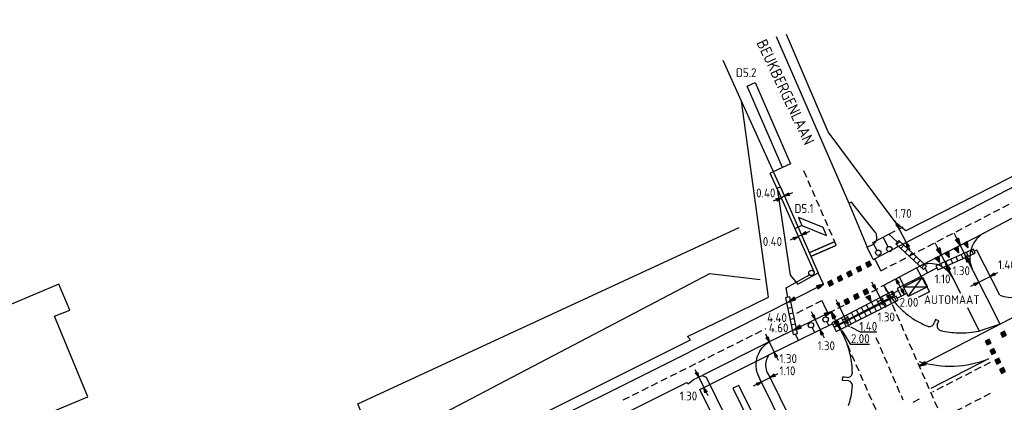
# Model space of a CAD drawing. Header units: metres. Extents: x 146651 to 147236, y 458601 to 459010.
# Tile 12 of 24: x 146849 to 146960, y 458762 to 458805. Entities that reach past the tile are written whole.
import ezdxf
from ezdxf.enums import TextEntityAlignment as Align

# ---------------------------------------------------------------- set-up
doc = ezdxf.new("R2010")
doc.units = ezdxf.units.M
doc.header["$LTSCALE"] = 0.25
doc.linetypes.add('HIDDEN2', pattern=[4.7625, 3.175, -1.5875])
for name, color, linetype in [('BUIS', 1, 'Continuous'), ('GEBOUWEN', 3, 'Continuous'), ('INST-T-CODE', 1, 'Continuous'), ('INSTALLATIE', 2, 'Continuous'), ('KABEL-500', 3, 'Continuous'), ('LUS-T-CODE', 1, 'Continuous'), ('LUSSEN', 7, 'Continuous'), ('MAAT-T-CODE', 7, 'Continuous'), ('MAATVOERING', 7, 'Continuous'), ('MARKERING', 9, 'Continuous'), ('ONDERGROND', 7, 'Continuous'), ('UITSLIJPER', 1, 'Continuous')]:
    doc.layers.add(name, color=color, linetype=linetype)
doc.styles.add('I020-1', font='ISO', dxfattribs={"height": 2})
doc.styles.add('ISO', font='isocp.shx')

# ---------------------------------------------------------------- blocks, each defined once
blk = doc.blocks.new('V_AUT')
for p, q in [((-1.2, -0.6), (1.2, 0.6)), ((-1.2, 0.6), (1.2, -0.6))]:
    blk.add_line(p, q)
at = {"color": 3}
for p, q in [((-1.2, 0.6), (1.2, 0.6)), ((-1.2, -0.6), (-1.2, 0.6)), ((1.2, 0.6), (1.2, -0.6)), ((1.2, -0.6), (-1.2, -0.6))]:
    blk.add_line(p, q, dxfattribs=at)
at = {"layer": 'INST-T-CODE', "style": 'I020-1'}
blk.add_attdef('INST', (-1.2, 0.89), '', height=1, dxfattribs=at)
blk = doc.blocks.new('V_MAST')
blk.add_circle((0, 0), 0.3)
blk = doc.blocks.new('V_3X1S')
blk.add_lwpolyline([(0, -1), (-2.12, -3.12), (-2.12, -2.12), (0, 0)], close=True)
at = {"layer": 'LUS-T-CODE', "style": 'ISO'}
blk.add_attdef('LUS', text='', height=1, rotation=270, dxfattribs=at).set_placement((-0.71, -3.85), align=Align.MIDDLE)
blk = doc.blocks.new('V_10X1')
blk.add_lwpolyline([(0.5, 0), (0.5, -10), (-0.5, -10), (-0.5, 0)], close=True)
at = {"layer": 'LUS-T-CODE', "style": 'I020-1'}
blk.add_attdef('LUS', text='', height=1, rotation=270, dxfattribs=at).set_placement((-0.02, -11.42), align=Align.MIDDLE)
blk = doc.blocks.new('V_P2')
for p, q in [((0, 0), (0.78, 0.19)), ((0, 0), (0.78, 0.15)), ((0, 0), (0.78, 0.1)), ((0.78, 0.06), (0, 0)), ((0, 0), (0.78, 0.05)), ((0.78, 0.04), (0, 0)), ((0, 0), (0.78, 0)), ((0.78, -0.19), (0, 0)), ((0, 0), (0.78, -0.1)), ((0, 0), (0.78, -0.15)), ((0, 0), (0.78, -0.05)), ((0, 0), (0.78, 0)), ((0.78, -0.19), (0.78, 0.19))]:
    blk.add_line(p, q)
for points in [[(0.78, 0.18), (0, 0)], [(0, 0), (0.78, 0.17)], [(0.78, 0.16), (0, 0)], [(0.78, 0.13), (0, 0)], [(0, 0), (0.78, 0.12)], [(0.78, 0.11), (0, 0)], [(0.78, 0.08), (0, 0)], [(0, 0), (0.78, 0.07)], [(0, 0), (0.78, 0.03)], [(0.78, 0.01), (0, 0)], [(0.78, -0.18), (0, 0)], [(0, 0), (0.78, -0.17)], [(0.78, -0.16), (0, 0)], [(0.78, -0.13), (0, 0)], [(0, 0), (0.78, -0.12)], [(0.78, -0.11), (0, 0)], [(0, 0), (0.78, -0.07)], [(0.78, -0.04), (0, 0)], [(0, 0), (0.78, -0.03)], [(0.78, -0.06), (0, 0)], [(0.78, -0.08), (0, 0)], [(0.78, -0.01), (0, 0)]]:
    blk.add_lwpolyline(points)
at = {"layer": 'MAAT-T-CODE', "style": 'I020-1'}
blk.add_attdef('MAAT', text='', height=1, dxfattribs=at).set_placement((1.5, 0), align=Align.MIDDLE)
blk = doc.blocks.new('V_PL')
at = {"layer": 'MAATVOERING'}
for points in [[(-1, 0), (0, 0)], [(-0.57, 0.14), (0, 0)], [(-0.57, -0.14), (-0.57, 0.14)], [(-0.57, 0.12), (0, 0)], [(-0.57, 0.11), (0, 0)], [(-0.57, 0.09), (0, 0)], [(-0.57, 0.07), (0, 0)], [(-0.57, 0.05), (0, 0)], [(-0.57, 0.04), (0, 0)], [(-0.57, 0.02), (0, 0)], [(-0.57, -0.12), (0, 0)], [(-0.57, -0.09), (0, 0)], [(-0.57, -0.05), (0, 0)], [(-0.57, -0.02), (0, 0)], [(-0.57, -0.14), (0, 0)], [(-0.57, -0.04), (0, 0)], [(-0.57, -0.07), (0, 0)], [(-0.57, -0.11), (0, 0)], [(0, 0), (-0.57, 0)]]:
    blk.add_lwpolyline(points, dxfattribs=at)
blk = doc.blocks.new('V_PR')
at = {"layer": 'MAATVOERING'}
for points in [[(0.57, 0.14), (0, 0)], [(0.57, 0.12), (0, 0)], [(0.57, 0.11), (0, 0)], [(0.57, 0.09), (0, 0)], [(0.57, 0.07), (0, 0)], [(0.57, 0.05), (0, 0)], [(0.57, 0.04), (0, 0)], [(0.57, 0.02), (0, 0)], [(0.57, -0.11), (0, 0)], [(0.57, -0.07), (0, 0)], [(0.57, -0.04), (0, 0)], [(0, 0), (0.57, 0)], [(0, 0), (1, 0)], [(0.57, -0.02), (0, 0)], [(0.57, -0.05), (0, 0)], [(0.57, -0.09), (0, 0)], [(0.57, -0.12), (0, 0)], [(0.57, -0.14), (0, 0)], [(0.57, 0.14), (0.57, -0.14)]]:
    blk.add_lwpolyline(points, dxfattribs=at)
at = {"layer": 'MAAT-T-CODE', "style": 'I020-1'}
blk.add_attdef('MAAT', text='', height=1, dxfattribs=at).set_placement((1.7, 0), align=Align.MIDDLE)
blk = doc.blocks.new('V_PLS')
at = {"layer": 'MAATVOERING'}
for points in [[(0.57, 0.14), (0, 0)], [(0.57, 0.12), (0, 0)], [(0.57, 0.11), (0, 0)], [(0.57, 0.09), (0, 0)], [(0.57, 0.07), (0, 0)], [(0.57, 0.05), (0, 0)], [(0.57, 0.04), (0, 0)], [(0.57, 0.02), (0, 0)], [(0.57, -0.12), (0, 0)], [(0.57, -0.09), (0, 0)], [(0.57, -0.05), (0, 0)], [(0.57, -0.02), (0, 0)], [(0.57, -0.14), (0, 0)], [(0.57, -0.04), (0, 0)], [(0.57, -0.07), (0, 0)], [(0.57, -0.11), (0, 0)], [(0, 0), (0.57, 0)], [(1, 0), (0, 0)], [(0.57, -0.14), (0.57, 0.14)]]:
    blk.add_lwpolyline(points, dxfattribs=at)
blk = doc.blocks.new('V_PRS')
at = {"layer": 'MAATVOERING'}
for points in [[(0, 0), (-1, 0)], [(-0.57, 0.14), (-0.57, -0.14)], [(-0.57, 0.14), (0, 0)], [(-0.57, 0.12), (0, 0)], [(-0.57, 0.11), (0, 0)], [(-0.57, 0.09), (0, 0)], [(-0.57, 0.07), (0, 0)], [(-0.57, 0.05), (0, 0)], [(-0.57, 0.04), (0, 0)], [(-0.57, 0.02), (0, 0)], [(-0.57, -0.11), (0, 0)], [(-0.57, -0.07), (0, 0)], [(-0.57, -0.04), (0, 0)], [(0, 0), (-0.57, 0)], [(-0.57, -0.02), (0, 0)], [(-0.57, -0.05), (0, 0)], [(-0.57, -0.09), (0, 0)], [(-0.57, -0.12), (0, 0)], [(-0.57, -0.14), (0, 0)]]:
    blk.add_lwpolyline(points, dxfattribs=at)
at = {"layer": 'MAAT-T-CODE', "style": 'I020-1'}
blk.add_attdef('MAAT', text='', height=1, dxfattribs=at).set_placement((-2.5, 0), align=Align.MIDDLE)

msp = doc.modelspace()

# ---------------------------------------------------------------- hatches: boundary and pattern name
at = {"layer": 'BUIS'}
h = msp.add_hatch(dxfattribs=at)
h.set_pattern_fill('LINE', color=256, scale=0.2, angle=46.95, style=0)
h.paths.add_polyline_path([(146950.76, 458777.06), (146947.66, 458779.96), (146947.31, 458779.59), (146950.42, 458776.69)])
h = msp.add_hatch(dxfattribs=at)
h.set_pattern_fill('LINE', color=256, scale=0.2, angle=113.97, style=0)
h.paths.add_polyline_path([(146956.05, 458778.99), (146951.82, 458777.11), (146952.03, 458776.65), (146956.25, 458778.53)])
h = msp.add_hatch(dxfattribs=at)
h.set_pattern_fill('LINE', color=256, scale=0.2, angle=297.58, style=0)
h.paths.add_polyline_path([(146940.35, 458770.24), (146947.19, 458773.82), (146946.96, 458774.26), (146940.12, 458770.69)])
h = msp.add_hatch(dxfattribs=at)
h.set_pattern_fill('LINE', color=256, scale=0.2, angle=11.45, style=0)
h.paths.add_polyline_path([(146936.24, 458769.48), (146935.4, 458773.61), (146934.91, 458773.51), (146935.75, 458769.38)])
h = msp.add_hatch(dxfattribs=at)
h.set_pattern_fill('LINE', color=256, scale=0.2, angle=116.8, style=0)
h.paths.add_polyline_path([(146947.36, 458773.69), (146940.39, 458770.17), (146940.62, 458769.72), (146947.59, 458773.24)])
at = {"layer": 'MARKERING'}
for points in [[(146954.29, 458779.3), (146953.85, 458779.07), (146954.38, 458778.59)], [(146955.36, 458779.85), (146954.92, 458779.62), (146955.44, 458779.14)], [(146952.16, 458778.2), (146951.72, 458777.97), (146952.24, 458777.49)], [(146953.23, 458778.75), (146952.78, 458778.52), (146953.31, 458778.04)], [(146942.84, 458776.87), (146943.07, 458776.42), (146943.51, 458776.64), (146943.29, 458777.09)], [(146943.92, 458777.41), (146944.14, 458776.96), (146944.59, 458777.18), (146944.36, 458777.63)], [(146940.7, 458775.79), (146940.92, 458775.35), (146941.37, 458775.57), (146941.14, 458776.02)], [(146941.77, 458776.33), (146941.99, 458775.88), (146942.44, 458776.11), (146942.22, 458776.56)], [(146939.62, 458775.26), (146939.85, 458774.81), (146940.29, 458775.03), (146940.07, 458775.48)], [(146942.54, 458773.76), (146942.76, 458773.31), (146943.21, 458773.53), (146942.99, 458773.98)], [(146943.61, 458774.29), (146943.84, 458773.85), (146944.28, 458774.07), (146944.06, 458774.52)], [(146944.41, 458773.82), (146943.96, 458773.59), (146944.49, 458773.11)], [(146941.47, 458773.22), (146941.69, 458772.77), (146942.14, 458773), (146941.91, 458773.44)], [(146959.31, 458769.08), (146959.76, 458769.3), (146959.54, 458769.75), (146959.09, 458769.52)], [(146957.6, 458768.2), (146958.05, 458768.42), (146957.82, 458768.87), (146957.38, 458768.64)], [(146958.14, 458767.12), (146958.59, 458767.35), (146958.36, 458767.8), (146957.91, 458767.57)], [(146958.68, 458766.05), (146959.12, 458766.28), (146958.9, 458766.72), (146958.45, 458766.5)], [(146959.22, 458764.98), (146959.66, 458765.2), (146959.44, 458765.65), (146958.99, 458765.43)]]:
    msp.add_hatch(color=256, dxfattribs=at).paths.add_polyline_path(points)

# ---------------------------------------------------------------- linework, layer by layer
at = {"layer": 'BUIS'}
for points in [[(146950.76, 458777.06), (146947.66, 458779.96), (146947.31, 458779.59), (146950.42, 458776.69)], [(146956.05, 458778.99), (146951.82, 458777.11), (146952.03, 458776.65), (146956.25, 458778.53)], [(146940.35, 458770.24), (146947.19, 458773.82), (146946.96, 458774.26), (146940.12, 458770.69)], [(146936.24, 458769.48), (146935.4, 458773.61), (146934.91, 458773.51), (146935.75, 458769.38)], [(146947.36, 458773.69), (146940.39, 458770.17), (146940.62, 458769.72), (146947.59, 458773.24)]]:
    msp.add_lwpolyline(points, close=True, dxfattribs=at)
at = {"layer": 'GEBOUWEN'}
msp.add_lwpolyline([(146853.13, 458775.03), (146845.09, 458771.68), (146844.26, 458773.61), (146834.17, 458769.43), (146836.24, 458764.41), (146835.95, 458764.27), (146837.52, 458760.43), (146837.82, 458760.57), (146839.94, 458755.53), (146856.37, 458762.38), (146852.64, 458771.44), (146854.34, 458772.13)], close=True, dxfattribs=at)
at = {"layer": 'KABEL-500'}
for p, q in [((146934, 458785.69), (146938.12, 458776.39)), ((146959.01, 458773.79), (146956.42, 458778.88)), ((146934.96, 458774.65), (146937.6, 458776.11)), ((146938.11, 458776.39), (146938.12, 458776.39)), ((146949.19, 458775.41), (146951.92, 458776.88)), ((146947.07, 458774.04), (146947.59, 458774.32)), ((146947.48, 458773.47), (146947.92, 458773.7)), ((146940.18, 458770.57), (146933.08, 458767.11))]:
    msp.add_line(p, q, dxfattribs=at)
for points in [[(146936.32, 458781.45), (146935.95, 458781.29)], [(146944.74, 458779.74), (146946.55, 458780.67)], [(146947.49, 458779.78), (146946.55, 458780.67)], [(146945.2, 458778.85), (146944.74, 458779.74)], [(146946.44, 458779.26), (146945.89, 458780.33)], [(146956.42, 458778.88), (146956.15, 458778.76)], [(146950.59, 458776.88), (146950.89, 458776.32)], [(146949.19, 458775.41), (146947.46, 458774.55), (146947.92, 458773.7)], [(146949.26, 458775.29), (146949.19, 458775.41)], [(146935.16, 458773.56), (146934.96, 458774.65)], [(146939.54, 458770.8), (146939.76, 458770.36)], [(146935.99, 458769.43), (146936.35, 458768.7)], [(146937.89, 458770.16), (146938.17, 458769.59)], [(146928.11, 458757.4), (146925.27, 458763.18), (146933.08, 458767.11)]]:
    msp.add_lwpolyline(points, dxfattribs=at)
for points in [[(146959.01, 458773.79, 0.181275), (146962.82, 458773.96, -2.906369)], [(146936.95, 458756.86), (146932.99, 458764.91, -0.104327), (146932.71, 458765.65, -0.098675), (146932.75, 458766.41, -0.099242), (146933.07, 458767.09, -0.002024), (146933.08, 458767.11)]]:
    msp.add_lwpolyline(points, format="xyb", dxfattribs=at)
at = {"layer": 'MAATVOERING'}
for p, q in [((146934.77, 458784.94), (146934.41, 458784.78)), ((146936.7, 458780.58), (146936.33, 458780.42)), ((146948.47, 458779.76), (146947.69, 458781.27)), ((146956.67, 458775.29), (146957.92, 458775.92)), ((146945.06, 458774.44), (146945.68, 458773.29)), ((146941.02, 458772.42), (146941.63, 458771.16)), ((146938.23, 458771.06), (146938.8, 458769.89)), ((146933.07, 458768.55), (146933.64, 458767.38)), ((146925.13, 458764.56), (146925.7, 458763.4)), ((146932.2, 458764.04), (146933.18, 458764.53))]:
    msp.add_line(p, q, dxfattribs=at)
at = {"layer": 'MAATVOERING', "linetype": 'HIDDEN2'}
for p, q in [((146945.97, 458774.93), (146955.44, 458753.23)), ((146945.24, 458773.06), (146947.07, 458774.04)), ((146947.92, 458773.7), (146948.71, 458774.13)), ((146941.99, 458771.34), (146940.23, 458770.48)), ((146958.46, 458730.35), (146941.76, 458768.5))]:
    msp.add_line(p, q, dxfattribs=at)
msp.add_lwpolyline([(146946.55, 458780.67), (146948.14, 458781.5)], dxfattribs=at)
at = {"layer": 'MAATVOERING'}
for points in [[(146954.56, 458779.44), (146953.88, 458780.78)], [(146952.43, 458778.35), (146951.76, 458779.69)], [(146944.35, 458768.27), (146942.25, 458768.27), (146941.29, 458769.83)], [(146945.18, 458769.66), (146943.36, 458769.66), (146942.26, 458770.22)]]:
    msp.add_lwpolyline(points, dxfattribs=at)
at = {"layer": 'MARKERING', "linetype": 'HIDDEN2'}
for points in [[(146940.62, 458779.42), (146936.93, 458787.88)], [(146945.64, 458776.55), (146967.82, 458788.08)], [(146936.19, 458771.8), (146938.99, 458773.2)], [(146916.63, 458762.02), (146932.7, 458770.05)], [(146945.08, 458769.06), (146948.11, 458762.02)], [(146957.94, 458766.23), (146951.44, 458762.89)], [(146957.93, 458762.73), (146952.69, 458760.04)], [(146949.28, 458761.78), (146950.19, 458762.25)]]:
    msp.add_lwpolyline(points, dxfattribs=at)
at = {"layer": 'MARKERING', "const_width": 0.15}
for points in [[(146937.58, 458778.59), (146940.44, 458779.83)], [(146937.76, 458778.17), (146940.62, 458779.42)], [(146945.64, 458776.55), (146944.93, 458777.92)], [(146938.99, 458773.2), (146939.69, 458771.77)]]:
    msp.add_lwpolyline(points, dxfattribs=at)
at = {"layer": 'MARKERING'}
for points in [[(146953.85, 458779.07), (146954.29, 458779.3), (146954.38, 458778.59)], [(146954.92, 458779.62), (146955.36, 458779.85), (146955.44, 458779.14)], [(146951.72, 458777.97), (146952.16, 458778.2), (146952.24, 458777.49)], [(146952.78, 458778.52), (146953.23, 458778.75), (146953.31, 458778.04)], [(146942.84, 458776.87), (146943.07, 458776.42), (146943.51, 458776.64), (146943.29, 458777.09)], [(146943.92, 458777.41), (146944.14, 458776.96), (146944.59, 458777.18), (146944.36, 458777.63)], [(146940.7, 458775.79), (146940.92, 458775.35), (146941.37, 458775.57), (146941.14, 458776.02)], [(146941.77, 458776.33), (146941.99, 458775.88), (146942.44, 458776.11), (146942.22, 458776.56)], [(146939.62, 458775.26), (146939.85, 458774.81), (146940.29, 458775.03), (146940.07, 458775.48)], [(146942.54, 458773.76), (146942.76, 458773.31), (146943.21, 458773.53), (146942.99, 458773.98)], [(146943.61, 458774.29), (146943.84, 458773.85), (146944.28, 458774.07), (146944.06, 458774.52)], [(146943.96, 458773.59), (146944.41, 458773.82), (146944.49, 458773.11)], [(146941.47, 458773.22), (146941.69, 458772.77), (146942.14, 458773), (146941.91, 458773.44)], [(146959.31, 458769.08), (146959.76, 458769.3), (146959.54, 458769.75), (146959.09, 458769.52)], [(146957.6, 458768.2), (146958.05, 458768.42), (146957.82, 458768.87), (146957.38, 458768.64)], [(146958.14, 458767.12), (146958.59, 458767.35), (146958.36, 458767.8), (146957.91, 458767.57)], [(146958.68, 458766.05), (146959.12, 458766.28), (146958.9, 458766.72), (146958.45, 458766.5)], [(146959.22, 458764.98), (146959.66, 458765.2), (146959.44, 458765.65), (146958.99, 458765.43)]]:
    msp.add_lwpolyline(points, close=True, dxfattribs=at)
msp.add_lwpolyline([(146949.95, 458766.33, 0.168426), (146957.74, 458766.63)], format="xyb", dxfattribs=at)
msp.add_lwpolyline([(146957.74, 458766.63), (146951.26, 458763.3)], dxfattribs=at)
at = {"layer": 'ONDERGROND'}
for p, q in [((146933.86, 458802.91), (146942.04, 458784.17)), ((146929.94, 458795.66), (146927.89, 458800.21)), ((146934.32, 458785.97), (146929.94, 458795.66)), ((146967.12, 458790.59), (146948.45, 458781.04)), ((146934.32, 458785.97), (146938.59, 458776.31)), ((146942.04, 458784.17), (146944.08, 458779.21)), ((146948.45, 458781.04), (146947.35, 458781.92)), ((146950.2, 458777.2), (146957.29, 458780.84)), ((146959.08, 458770.55), (146954.56, 458779.44)), ((146944.77, 458777.84), (146944.08, 458779.21)), ((146952.43, 458778.35), (146954.58, 458774.02)), ((146945.97, 458774.93), (146950.2, 458777.2)), ((146939.18, 458775.05), (146938.59, 458776.31)), ((146946.59, 458773.87), (146945.97, 458774.93)), ((146940.03, 458771.94), (146933.07, 458768.55)), ((146941.11, 458769.88), (146940.03, 458771.94)), ((146955.38, 458772.41), (146956.7, 458769.76)), ((146923.89, 458769.17), (146928.06, 458771.19)), ((146951.8, 458771.07), (146951.65, 458770.7)), ((146952.15, 458770.93), (146951.8, 458771.07)), ((146951.99, 458770.46), (146952.15, 458770.93)), ((146959.08, 458770.55), (146956.7, 458769.76)), ((146902.31, 458757.86), (146924.21, 458768.78)), ((146924.21, 458768.78), (146923.89, 458769.17)), ((146933.07, 458768.55), (146925.54, 458764.77)), ((146941.33, 458764.22), (146941.36, 458764.62)), ((146942.01, 458764.15), (146941.33, 458764.22)), ((146941.36, 458764.62), (146941.53, 458764.6)), ((146941.53, 458764.6), (146941.79, 458764.57))]:
    msp.add_line(p, q, dxfattribs=at)
at = {"layer": 'ONDERGROND', "linetype": 'HIDDEN2'}
for p, q in [((146944.62, 458774.2), (146945.97, 458774.93)), ((146941.47, 458772.64), (146940.03, 458771.94))]:
    msp.add_line(p, q, dxfattribs=at)
at = {"layer": 'ONDERGROND'}
for points in [[(146944.77, 458777.84), (146966.91, 458789.32), (146976.76, 458794.4), (146988.04, 458800.42), (147008.29, 458811.29), (147032.55, 458824.51), (147056.38, 458837.58), (147082.84, 458852.07), (147116.06, 458870.57), (147136.12, 458881.98), (147156.14, 458893.46), (147177.11, 458905.56), (147197.14, 458917.2), (147205.04, 458921.87)], [(147206.59, 458919.34), (147198.81, 458914.71), (147178.8, 458903.04), (147157.9, 458891.06), (147137.5, 458879.39), (147117.52, 458867.99), (147083.83, 458849.17), (147057.6, 458834.83), (147033.69, 458821.79), (147009.18, 458808.4), (146989.55, 458797.97), (146971.07, 458788.07), (146957.29, 458780.84)], [(147212.01, 458910.49), (147192.28, 458898.87), (147170.92, 458886.43), (147151.34, 458875.03), (147122.51, 458858.69), (147089.89, 458840.44), (147062.58, 458825.4), (147038.67, 458812.48), (147014.06, 458799.33), (146993.86, 458788.64), (146970.64, 458776.55), (146949.96, 458765.8)], [(146947.35, 458781.92), (146939.72, 458792.18), (146935.01, 458803.14)], [(146928.06, 458771.19), (146932.97, 458773.59), (146929.94, 458795.66)], [(146934.32, 458785.97), (146933.98, 458785.85), (146935.41, 458776.05), (146936.29, 458775.05), (146938.59, 458776.31)], [(146889.72, 458754.12), (146886.76, 458761.59), (146929.68, 458781.41)], [(146891.91, 458755.21), (146892.69, 458758.59), (146926.4, 458776.24), (146932.06, 458775.59)], [(146949.64, 458776.9), (146951.09, 458774.17), (146949.84, 458773.56)], [(146948.25, 458774.78), (146947.73, 458775.87)], [(146887.46, 458735.56), (146883.2, 458743.69), (146905.88, 458754.99), (146923.81, 458763.96), (146923.93, 458763.81), (146924.54, 458764.31), (146925.54, 458764.77)], [(146925.54, 458764.77), (146925.97, 458764.58), (146931.55, 458753.2)], [(146931.02, 458760.81), (146929.64, 458763.65), (146928.96, 458763.34), (146933.46, 458754.15)]]:
    msp.add_lwpolyline(points, dxfattribs=at)
for points in [[(146944.08, 458779.21), (146944.79, 458779.54, 0.103659), (146945.05, 458779.83, 0.103659), (146945.18, 458780.21, 0.097229), (146945.16, 458780.57, 0.097229), (146945, 458780.91), (146942.32, 458784.26), (146942.04, 458784.17)], [(146760.39, 458687.09, 0.000047), (146770.34, 458691.72, 0.002325), (146771.09, 458692.07, 0.00059), (146771.86, 458692.44, 0.000015), (146783.78, 458698.16, 0.000009), (146790.73, 458701.49, 0.001816), (146796.28, 458704.18, 0.000861), (146807.95, 458709.91), (146833.38, 458722.45), (146840.59, 458726.02), (146862.21, 458736.72), (146882.01, 458746.5), (146904.42, 458757.6), (146922.41, 458766.57), (146939.18, 458775.05)], [(146936.33, 458755.64), (146932.03, 458764.38, -0.098675), (146931.63, 458765.49, -0.098675), (146931.68, 458766.67, -0.099242), (146932.19, 458767.75, -0.099242), (146933.07, 458768.55, 0.099242)]]:
    msp.add_lwpolyline(points, format="xyb", dxfattribs=at)
for centre, radius, start, end in [((146958.85, 458778.05), 3.2, 119.224, 143.2358), ((146958.85, 458778.05), 3.2, 143.2358, 167.2477), ((146958.85, 458778.05), 3.2, 167.2477, 185.8531), ((146951.15, 458774.49), 2.87, 89.3563, 109.2735), ((146951.15, 458774.49), 2.87, 69.439, 89.3563), ((146951.15, 458774.49), 2.87, 45.992, 69.439), ((146958.85, 458778.05), 3.2, 185.8531, 204.4586), ((146951.15, 458774.49), 2.87, 22.5451, 45.992), ((146954.15, 458778.64), 8.94, 212.2747, 222.3586), ((146954.15, 458778.64), 8.94, 222.3586, 232.4426), ((146954.15, 458778.64), 8.94, 232.4426, 240.8302), ((146954.15, 458778.64), 8.94, 240.8301, 249.2177), ((146951.1, 458770.84), 0.566, 257.2373, 346.1293), ((146952.52, 458770.34), 0.547, 166.7838, 253.5203), ((146932.37, 458764.91), 10.06, 20.9266, 29.6211), ((146954.67, 458780.51), 10.94, 257.855, 263.1561), ((146954.67, 458780.51), 10.94, 263.1561, 268.4573), ((146954.67, 458780.51), 10.94, 268.4573, 274.5739), ((146954.67, 458780.51), 10.94, 274.5739, 280.6906), ((146932.37, 458764.91), 10.06, 12.232, 20.9266), ((146932.37, 458764.91), 10.06, 6.5797, 12.232), ((146932.37, 458764.91), 10.06, 0.9274, 6.5797), ((146941.92, 458765.06), 0.505, 255.116, 1.3179), ((146941.9, 458763.63), 0.53, 5.9078, 77.9847), ((146931.66, 458764.3), 10.79, 349.0312, 356.7433), ((146938.21, 458763.03), 4.11, 336.5243, 349.0312)]:
    msp.add_arc(centre, radius, start, end, dxfattribs=at)
at = {"layer": 'UITSLIJPER'}
msp.add_line((146934, 458785.7), (146933.17, 458787.55), dxfattribs=at)
for points in [[(146934.56, 458788.18), (146933.53, 458787.71)], [(146933.53, 458787.71), (146933.17, 458787.55)], [(146936.74, 458781.64), (146936.32, 458781.45)]]:
    msp.add_lwpolyline(points, dxfattribs=at)

# ---------------------------------------------------------------- block references
at = {"layer": 'INSTALLATIE'}
for p in [(146946.58, 458779), (146945.34, 458778.58), (146937.82, 458776.31), (146937.76, 458770.43), (146939.41, 458771.07)]:
    msp.add_blockref('V_MAST', p, dxfattribs=at)
ref = msp.add_blockref('V_AUT', (146949.53, 458774.75), dxfattribs=dict(at, rotation=26.62081917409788))
ref.add_attrib('INST', 'AUTOMAAT', (146950.48, 458772.8), dxfattribs={"layer": 'INST-T-CODE', "height": 1, "style": 'I020-1'})
at = {"layer": 'LUSSEN'}
ref = msp.add_blockref('V_10X1', (146935.02, 458788.38), dxfattribs=dict(at, rotation=203.5332068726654))
ref.add_attrib('LUS', 'D5.2', dxfattribs={"layer": 'LUS-T-CODE', "height": 1, "style": 'I020-1'}).set_placement((146930.48, 458798.86), align=Align.MIDDLE)
ref = msp.add_blockref('V_3X1S', (146939.53, 458780.52), dxfattribs=dict(at, xscale=-1, rotation=203.1882050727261))
ref.add_attrib('LUS', 'D5.1', dxfattribs={"layer": 'LUS-T-CODE', "height": 1, "style": 'ISO'}).set_placement((146936.99, 458783.56), align=Align.MIDDLE)
at = {"layer": 'MAATVOERING'}
ref = msp.add_blockref('V_PR', (146934.41, 458784.78), dxfattribs=dict(at, rotation=203.878208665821))
ref.add_attrib('MAAT', '0.40', dxfattribs={"layer": 'MAAT-T-CODE', "height": 1, "style": 'I020-1'}).set_placement((146932.68, 458785.32), align=Align.MIDDLE)
for name, p, rotation in [('V_PL', (146934.77, 458784.94), 203.878208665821), ('V_PL', (146936.7, 458780.58), 203.8782086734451), ('V_PL', (146948.47, 458779.76), 117.4220808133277), ('V_P2', (146954.56, 458779.44), 116.9569248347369), ('V_P2', (146952.43, 458778.35), 116.4312838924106), ('V_P2', (146939.18, 458775.05), 206.834875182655), ('V_PL', (146945.06, 458774.44), 298.3007557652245), ('V_PLS', (146947.33, 458775.66), 298.3007557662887), ('V_PL', (146956.67, 458775.29), 26.9569248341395), ('V_PL', (146941.02, 458772.42), 295.9793402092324), ('V_PL', (146938.23, 458771.06), 295.9793402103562), ('V_P2', (146940.03, 458771.94), 205.9793402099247), ('V_P2', (146940.03, 458771.94), 297.6116845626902), ('V_PL', (146933.07, 458768.55), 295.9793402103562), ('V_P2', (146949.96, 458765.8), 27.46381960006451), ('V_PL', (146925.13, 458764.56), 296.2236768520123), ('V_PL', (146932.2, 458764.04), 26.17815460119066)]:
    msp.add_blockref(name, p, dxfattribs=dict(at, rotation=rotation))
ref = msp.add_blockref('V_PR', (146947.69, 458781.27), dxfattribs=dict(at, rotation=117.4220808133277))
ref.add_attrib('MAAT', '1.70', dxfattribs={"layer": 'MAAT-T-CODE', "height": 1, "style": 'I020-1'}).set_placement((146948.12, 458783.02), align=Align.MIDDLE)
ref = msp.add_blockref('V_PR', (146936.33, 458780.42), dxfattribs=dict(at, rotation=203.8782086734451))
ref.add_attrib('MAAT', '0.40', dxfattribs={"layer": 'MAAT-T-CODE', "height": 1, "style": 'I020-1'}).set_placement((146933.43, 458779.85), align=Align.MIDDLE)
ref = msp.add_blockref('V_P2', (146955.13, 458778.31), dxfattribs=dict(at, rotation=296.9569248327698))
ref.add_attrib('MAAT', '1.30', dxfattribs={"layer": 'MAAT-T-CODE', "height": 1, "style": 'I020-1'}).set_placement((146954.68, 458776.56), align=Align.MIDDLE)
ref = msp.add_blockref('V_P2', (146952.94, 458777.33), dxfattribs=dict(at, rotation=296.5590885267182))
ref.add_attrib('MAAT', '1.10', dxfattribs={"layer": 'MAAT-T-CODE', "height": 1, "style": 'I020-1'}).set_placement((146952.58, 458775.64), align=Align.MIDDLE)
ref = msp.add_blockref('V_PR', (146957.92, 458775.92), dxfattribs=dict(at, rotation=26.9569248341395))
ref.add_attrib('MAAT', '1.40', dxfattribs={"layer": 'MAAT-T-CODE', "height": 1, "style": 'I020-1'}).set_placement((146959.82, 458777.24), align=Align.MIDDLE)
ref = msp.add_blockref('V_PRS', (146948.27, 458773.9), dxfattribs=dict(at, rotation=298.3007557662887))
ref.add_attrib('MAAT', '2.00', dxfattribs={"layer": 'MAAT-T-CODE', "height": 1, "style": 'I020-1'}).set_placement((146948.8, 458773.01), align=Align.MIDDLE)
ref = msp.add_blockref('V_P2', (146935.26, 458773.07), dxfattribs=dict(at, rotation=26.83487518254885))
ref.add_attrib('MAAT', '4.40', dxfattribs={"layer": 'MAAT-T-CODE', "height": 1, "style": 'I020-1'}).set_placement((146933.95, 458771.28), align=Align.MIDDLE)
ref = msp.add_blockref('V_PR', (146945.68, 458773.29), dxfattribs=dict(at, rotation=298.3007557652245))
ref.add_attrib('MAAT', '1.30', dxfattribs={"layer": 'MAAT-T-CODE', "height": 1, "style": 'I020-1'}).set_placement((146946.24, 458771.36), align=Align.MIDDLE)
ref = msp.add_blockref('V_P2', (146935.89, 458769.92), dxfattribs=dict(at, rotation=25.97934020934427))
ref.add_attrib('MAAT', '4.60', dxfattribs={"layer": 'MAAT-T-CODE', "height": 1, "style": 'I020-1'}).set_placement((146934.13, 458770.13), align=Align.MIDDLE)
ref = msp.add_blockref('V_P2', (146940.96, 458770.17), dxfattribs=dict(at, rotation=117.611684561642))
ref.add_attrib('MAAT', '2.00', dxfattribs={"layer": 'MAAT-T-CODE', "height": 1, "style": 'I020-1'}).set_placement((146943.32, 458768.92), align=Align.MIDDLE)
ref = msp.add_blockref('V_PR', (146941.63, 458771.16), dxfattribs=dict(at, rotation=295.9793402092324))
ref.add_attrib('MAAT', '1.40', dxfattribs={"layer": 'MAAT-T-CODE', "height": 1, "style": 'I020-1'}).set_placement((146944.22, 458770.29), align=Align.MIDDLE)
ref = msp.add_blockref('V_PR', (146938.8, 458769.89), dxfattribs=dict(at, rotation=295.9793402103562))
ref.add_attrib('MAAT', '1.30', dxfattribs={"layer": 'MAAT-T-CODE', "height": 1, "style": 'I020-1'}).set_placement((146939.49, 458768.12), align=Align.MIDDLE)
ref = msp.add_blockref('V_PR', (146933.64, 458767.38), dxfattribs=dict(at, rotation=295.9793402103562))
ref.add_attrib('MAAT', '1.30', dxfattribs={"layer": 'MAAT-T-CODE', "height": 1, "style": 'I020-1'}).set_placement((146935.21, 458766.67), align=Align.MIDDLE)
ref = msp.add_blockref('V_PR', (146933.18, 458764.53), dxfattribs=dict(at, rotation=26.17815460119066))
ref.add_attrib('MAAT', '1.10', dxfattribs={"layer": 'MAAT-T-CODE', "height": 1, "style": 'I020-1'}).set_placement((146935.13, 458765.29), align=Align.MIDDLE)
ref = msp.add_blockref('V_PR', (146925.7, 458763.4), dxfattribs=dict(at, rotation=296.2236768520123))
ref.add_attrib('MAAT', '1.30', dxfattribs={"layer": 'MAAT-T-CODE', "height": 1, "rotation": 0.2443, "style": 'I020-1'}).set_placement((146923.98, 458762.46), align=Align.MIDDLE)

# ---------------------------------------------------------------- texts
at = {"layer": 'ONDERGROND', "style": 'ISO', "text_generation_flag": 6}
msp.add_text('BEUKBERGENLAAN', height=1.25, rotation=115.2099, dxfattribs=at).set_placement((146931.6, 458802.23))

doc.saveas('drawing.dxf')
